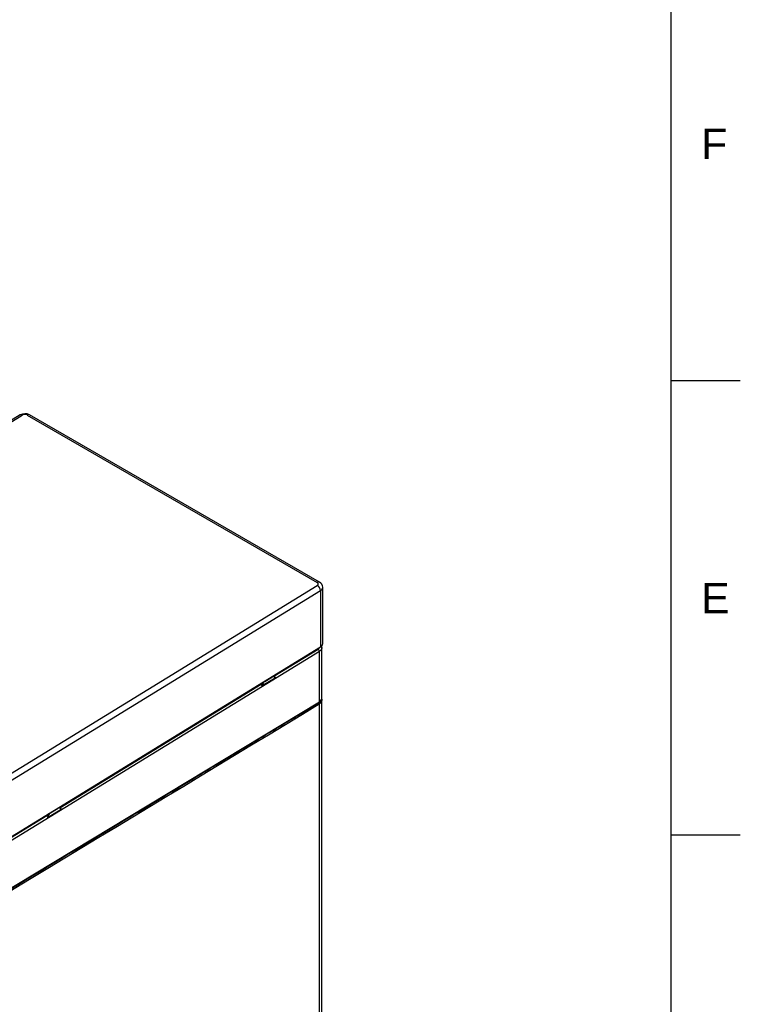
# Model space of a CAD drawing. Header units: millimetres. Extents: x 0 to 592, y 0 to 418.
# Tile 36 of 37: x 509 to 592, y 190 to 304. Entities that reach past the tile are written whole.
import ezdxf

# ---------------------------------------------------------------- set-up
doc = ezdxf.new("R2010")
doc.units = ezdxf.units.MM
for name, color, linetype in [('140.966_BW4NEO_C', 7, 'Continuous'), ('Marges', 7, 'Continuous'), ('Standard', 7, 'Continuous')]:
    doc.layers.add(name, color=color, linetype=linetype)

# ---------------------------------------------------------------- blocks, each defined once
blk = doc.blocks.new('SE3')
at = {"layer": '140.966_BW4NEO_C', "color": 7, "linetype": 'Continuous'}
for p, q in [((508.79, 258.52), (442.81, 218.04)), ((443.06, 218.01), (509.04, 258.5)), ((509.6, 258.51), (543.12, 239.16)), ((543.38, 239.19), (509.86, 258.54)), ((477.15, 198.33), (543.12, 238.82)), ((477.51, 197.73), (543.49, 238.22)), ((543.49, 238.22), (543.49, 231.7)), ((543.75, 232.08), (543.75, 238.61)), ((477.51, 191.21), (543.49, 231.7)), ((480.59, 192.68), (543.36, 231.2)), ((538.12, 228.31), (543.21, 231.44)), ((543.36, 225.37), (543.36, 231.2)), ((543.65, 225.79), (543.65, 231.64)), ((536.77, 227.19), (538.27, 228.11)), ((538.27, 228.11), (536.77, 227.19)), ((537.06, 227.72), (537.94, 228.26)), ((538.12, 228.35), (538.07, 228.38)), ((538.27, 228.11), (538.15, 228.25)), ((538.24, 228.21), (538.16, 228.31)), ((513.37, 213.12), (536.64, 227.4)), ((536.56, 227.45), (536.64, 227.4)), ((536.58, 227.46), (536.65, 227.42)), ((536.78, 227.48), (536.69, 227.53)), ((536.73, 227.32), (536.78, 227.48)), ((536.77, 227.19), (536.86, 227.46)), ((480.59, 187.46), (543.36, 225.37)), ((543.65, 158.82), (543.65, 225.56)), ((543.36, 158.41), (543.36, 225.13)), ((512.02, 212), (513.52, 212.92)), ((513.52, 212.92), (512.02, 212)), ((512.31, 212.54), (513.19, 213.07)), ((513.37, 213.16), (513.32, 213.19)), ((513.49, 213.02), (513.41, 213.12)), ((513.52, 212.92), (513.41, 213.06)), ((488.62, 197.94), (511.89, 212.22)), ((511.81, 212.26), (511.89, 212.22)), ((511.83, 212.27), (511.9, 212.23)), ((512.03, 212.29), (511.95, 212.34)), ((511.98, 212.13), (512.03, 212.29)), ((512.02, 212), (512.11, 212.27))]:
    blk.add_line(p, q, dxfattribs=at)
for centre, radius, start, end in [((509.34, 257.51), 1.15, 63.0149, 118.809), ((543.04, 238.57), 0.712, 1.9012, 61.0758), ((543.05, 231.59), 0.602, 3.3814, 20.8622), ((537.38, 227.28), 0.628, 145.0918, 161.0373), ((537.35, 227.3), 0.516, 124.0486, 161.7703), ((536.55, 227.27), 0.161, 14.7225, 57.1949), ((543.13, 225.52), 0.522, 2.6817, 17.5278), ((-8930.88, 15841.45), 18265.56, 301.014791, 301.244681), ((511.8, 212.08), 0.161, 14.7225, 57.1949), ((512.63, 212.09), 0.628, 145.0918, 161.0373), ((512.6, 212.11), 0.516, 124.0486, 161.7703)]:
    blk.add_arc(centre, radius, start, end, dxfattribs=at)
for centre, major_axis, ratio, start_param, end_param in [((509.05, 258.1), (0.262, -0.426), 0.558891, 2.340941, 3.141593), ((509.32, 258.34), (0.4, 0.011), 0.595228, 0.768634, 2.33943), ((509.61, 258.11), (-0.25, -0.433), 0.57735, 3.141593, 3.958474), ((543.13, 238.76), (-0.25, -0.433), 0.57735, 3.141375, 3.958474), ((542.84, 238.98), (-0.4, -0.011), 0.595228, 2.33943, 3.910226), ((543.13, 238.42), (0.262, -0.426), 0.558891, 0.770145, 2.340941), ((542.65, 231.77), (-0.8, -0.023), 0.595228, 2.33943, 2.870984), ((543.22, 231.28), (-0.105, 0.17), 0.558891, 3.911737, 5.482534), ((542.85, 232.07), (-0.9, -0.025), 0.595228, 2.33943, 3.124828), ((537.02, 227.75), (-0.0314, 0.0511), 0.558891, 3.93793, 4.516431), ((537.9, 228.28), (0.0314, -0.0511), 0.558891, 0.796338, 1.374838), ((538.11, 228.27), (-0.0469, -0.0374), 0.781636, 3.141593, 3.445065), ((538.11, 228.27), (-0.0469, -0.0374), 0.781636, 1.887364, 3.141593), ((538.23, 228.25), (0.0125, 0.0156), 0.095796, -4.116375, -3.741218), ((536.64, 227.42), (0.01, 0.0173), 0.57735, 3.958474, 5.005671), ((536.56, 227.19), (0.045, 0.247), 0.695205, 5.383757, 6.039), ((536.71, 227.32), (0.019, 0.0064), 0.275163, 4.170721, 5.333871), ((536.82, 227.48), (-0.0567, 0.0196), 0.222889, 0.930306, 2.488007), ((542.65, 225.78), (-1, -0.02), 0.590493, 2.344132, 3.12953), ((543.29, 225.17), (0.0511, -0.086), 0.568892, 0.778231, 2.300546), ((513.15, 213.1), (0.0314, -0.0511), 0.558891, 0.796338, 1.374838), ((513.36, 213.09), (-0.0469, -0.0374), 0.781636, 3.141593, 3.445065), ((513.36, 213.09), (-0.0469, -0.0374), 0.781636, 1.887364, 3.141593), ((513.48, 213.06), (0.0125, 0.0156), 0.095796, -4.116375, -3.741218), ((511.89, 212.23), (0.01, 0.0173), 0.57735, 3.958474, 5.005671), ((511.81, 212), (0.045, 0.247), 0.695205, 5.383757, 6.039), ((511.96, 212.13), (0.019, 0.0064), 0.275163, 4.170721, 5.333871), ((512.07, 212.29), (-0.0567, 0.0196), 0.222889, 0.930306, 2.488007), ((512.27, 212.56), (-0.0314, 0.0511), 0.558891, 3.93793, 4.516431)]:
    blk.add_ellipse(centre, major_axis=major_axis, ratio=ratio, start_param=start_param, end_param=end_param, dxfattribs=at)
for points, degree, knots in [([(543.49, 238.22), (543.65, 238.31), (543.75, 238.45), (543.75, 238.59), (543.75, 238.59)], 3, [0, 0, 0, 0, 0.5, 0.5010745, 0.5010745, 0.5010745, 0.5010745]), ([(543.65, 231.63), (543.65, 231.62), (543.65, 231.6), (543.65, 231.57), (543.64, 231.53), (543.63, 231.49), (543.61, 231.45), (543.59, 231.41), (543.56, 231.38), (543.53, 231.34), (543.5, 231.3), (543.46, 231.27), (543.41, 231.23), (543.38, 231.21), (543.36, 231.2)], 3, [0.4854906, 0.4854906, 0.4854906, 0.4854906, 0.5096778, 0.5501768, 0.5914908, 0.6336201, 0.6765645, 0.7203241, 0.7648988, 0.8102887, 0.8564938, 0.903514, 0.9513494, 1, 1, 1, 1]), ([(538.15, 228.25), (538.14, 228.27), (538.11, 228.28), (538.09, 228.3), (538.06, 228.3), (538.03, 228.3), (538, 228.29), (537.97, 228.28), (537.94, 228.26)], 2, [0, 0, 0, 0.25, 0.25, 0.5, 0.5, 0.75, 0.75, 1, 1, 1]), ([(538.22, 228.24), (538.23, 228.23), (538.25, 228.21), (538.27, 228.18), (538.28, 228.15), (538.28, 228.12), (538.27, 228.11), (538.27, 228.11)], 3, [0, 0, 0, 0, 0.237195, 0.499773, 0.747544, 0.904671, 1, 1, 1, 1]), ([(538.27, 228.11), (538.27, 228.11), (538.27, 228.11), (538.27, 228.11), (538.27, 228.12), (538.27, 228.13), (538.27, 228.13), (538.27, 228.14), (538.27, 228.15), (538.27, 228.16), (538.26, 228.18), (538.25, 228.2), (538.23, 228.22), (538.22, 228.23), (538.22, 228.23)], 3, [0, 0, 0, 0, 0.023925, 0.049678, 0.082884, 0.126363, 0.18138, 0.24855, 0.322702, 0.406421, 0.499706, 0.690964, 0.857689, 1, 1, 1, 1]), ([(536.77, 227.19), (536.77, 227.19), (536.76, 227.18), (536.75, 227.2), (536.74, 227.21), (536.73, 227.24), (536.72, 227.27), (536.71, 227.3), (536.7, 227.31)], 3, [0, 0, 0, 0, 0.069311, 0.164936, 0.306864, 0.501232, 0.76293, 1, 1, 1, 1]), ([(536.73, 227.32), (536.73, 227.31), (536.73, 227.3), (536.73, 227.28), (536.74, 227.26), (536.74, 227.25), (536.75, 227.23), (536.75, 227.21), (536.76, 227.2), (536.76, 227.19), (536.76, 227.19), (536.77, 227.19), (536.77, 227.19), (536.77, 227.19)], 3, [0, 0, 0, 0, 0.104588, 0.22286, 0.354877, 0.500683, 0.637688, 0.751221, 0.830555, 0.892484, 0.938336, 0.971441, 1, 1, 1, 1]), ([(543.29, 225.25), (543.3, 225.25), (543.32, 225.26), (543.35, 225.28), (543.37, 225.3), (543.4, 225.32), (543.42, 225.35), (543.45, 225.37), (543.47, 225.39), (543.5, 225.44), (543.54, 225.5), (543.55, 225.56), (543.55, 225.58)], 3, [0, 0, 0, 0, 0.0304885, 0.0612467, 0.0922695, 0.1235516, 0.1550871, 0.1868694, 0.2188901, 0.2511436, 0.3786923, 0.4558772, 0.4558772, 0.4558772, 0.4558772]), ([(543.63, 225.66), (543.65, 225.62), (543.65, 225.58), (543.65, 225.46), (543.62, 225.38), (543.52, 225.24), (543.45, 225.18), (543.36, 225.13)], 3, [0.3606658, 0.3606658, 0.3606658, 0.3606658, 0.5, 0.5, 0.75, 0.75, 1, 1, 1, 1]), ([(480.56, 187.36), (488.92, 192.41), (502.3, 200.49), (518.7, 210.39), (528.54, 216.33), (534.44, 219.9), (537.98, 222.04), (540.1, 223.32), (541.38, 224.09), (542.18, 224.57), (542.68, 224.88), (542.98, 225.06), (543.14, 225.15), (543.22, 225.21), (543.27, 225.23), (543.29, 225.25)], 3, [0, 0, 0, 0, 0.4, 0.64, 0.784, 0.8704, 0.92224, 0.953344, 0.972006, 0.983204, 0.991602, 0.995801, 0.9979, 0.998948, 1, 1, 1, 1]), ([(513.41, 213.06), (513.39, 213.08), (513.36, 213.1), (513.34, 213.11), (513.31, 213.11), (513.28, 213.11), (513.25, 213.1), (513.22, 213.09), (513.19, 213.07)], 2, [0, 0, 0, 0.25, 0.25, 0.5, 0.5, 0.75, 0.75, 1, 1, 1]), ([(513.47, 213.05), (513.48, 213.04), (513.5, 213.03), (513.52, 212.99), (513.53, 212.96), (513.53, 212.93), (513.52, 212.92), (513.52, 212.92)], 3, [0, 0, 0, 0, 0.237195, 0.499773, 0.747544, 0.904671, 1, 1, 1, 1]), ([(513.52, 212.92), (513.52, 212.92), (513.52, 212.92), (513.52, 212.93), (513.52, 212.93), (513.52, 212.94), (513.52, 212.94), (513.52, 212.95), (513.52, 212.96), (513.52, 212.97), (513.51, 212.99), (513.5, 213.01), (513.49, 213.03), (513.47, 213.04), (513.47, 213.04)], 3, [0, 0, 0, 0, 0.023925, 0.049678, 0.082884, 0.126363, 0.18138, 0.24855, 0.322702, 0.406421, 0.499706, 0.690964, 0.857689, 1, 1, 1, 1]), ([(512.02, 212), (512.02, 212), (512.01, 211.99), (512, 212.01), (512, 212.02), (511.98, 212.05), (511.97, 212.09), (511.96, 212.11), (511.96, 212.12)], 3, [0, 0, 0, 0, 0.069311, 0.164936, 0.306864, 0.501232, 0.76293, 1, 1, 1, 1]), ([(511.98, 212.13), (511.98, 212.12), (511.98, 212.11), (511.98, 212.1), (511.99, 212.08), (512, 212.06), (512, 212.04), (512, 212.02), (512.01, 212.01), (512.01, 212), (512.01, 212), (512.02, 212), (512.02, 212), (512.02, 212)], 3, [0, 0, 0, 0, 0.104588, 0.22286, 0.354877, 0.500683, 0.637687, 0.751221, 0.830555, 0.892484, 0.938336, 0.971441, 1, 1, 1, 1])]:
    blk.add_open_spline(points, degree=degree, knots=knots, dxfattribs=at)
for points in [[(538.06, 228.37), (538.07, 228.37), (538.09, 228.37), (538.1, 228.36)], [(538.1, 228.36), (538.12, 228.35), (538.13, 228.34), (538.15, 228.32)], [(513.31, 213.18), (513.33, 213.18), (513.34, 213.18), (513.35, 213.17)], [(513.35, 213.17), (513.37, 213.16), (513.39, 213.15), (513.4, 213.13)]]:
    blk.add_open_spline(points, degree=3, dxfattribs=at)
blk = doc.blocks.new('SE5')
at = {"layer": 'Marges', "char_height": 3.5, "width": 3.7133, "attachment_point": 1}
for s, insert in [('{\\fArial|b0||i0||c0|p34;\\C7;\\H3.5;\\W1.;F}', (587.5, 291.59)), ('{\\fArial|b0||i0||c0|p34;\\C7;\\H3.5;\\W1.;E}', (587.5, 239.09))]:
    blk.add_mtext(s, dxfattribs=dict(at, insert=insert))
blk = doc.blocks.new('SE4')
at = {"layer": 'Marges'}
blk.add_blockref('SE5', (0, 0), dxfattribs=at)

msp = doc.modelspace()

# ---------------------------------------------------------------- linework, layer by layer
at = {"layer": 'Marges', "color": 7, "linetype": 'Continuous'}
for p, q in [((584, 10), (584, 410)), ((584, 262.5), (592, 262.5)), ((584, 210), (592, 210))]:
    msp.add_line(p, q, dxfattribs=at)

# ---------------------------------------------------------------- block references
msp.add_blockref('SE4', (0, 0))
at = {"layer": 'Standard'}
msp.add_blockref('SE3', (0, 0), dxfattribs=at)

doc.saveas('drawing.dxf')
